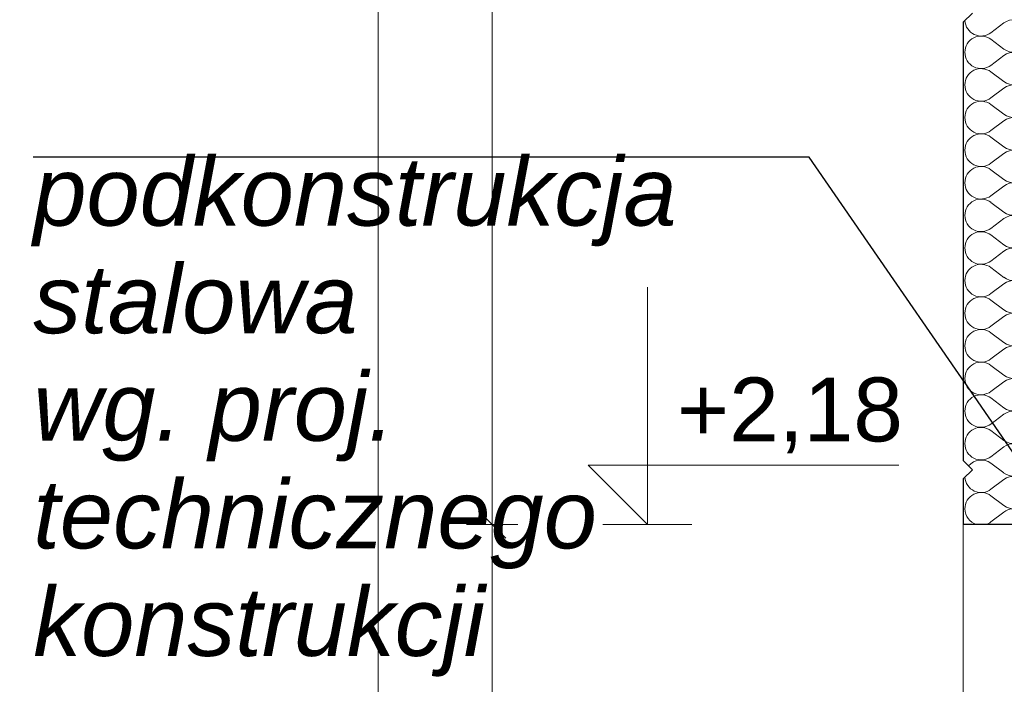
# Model space of a CAD drawing. Header units: millimetres. Extents: x -12989 to 381814, y -50461 to 30884.
# Tile 14 of 111: x 361468 to 363625, y -44131 to -42675. Entities that reach past the tile are written whole.
import ezdxf

# ---------------------------------------------------------------- set-up
doc = ezdxf.new("R2010")
doc.units = ezdxf.units.MM
doc.header["$MEASUREMENT"] = 0
doc.linetypes.add('Wipeout_Contour', pattern=[1000, 0, -1000])
for name, color, linetype in [('Nowe_A__SCIANY', 7, 'Continuous'), ('Nowe_A_WYM', 7, 'Continuous'), ('Nowe_Drzwi Archicad', 7, 'Continuous')]:
    doc.layers.add(name, color=color, linetype=linetype)
doc.layers.add('Nowe_A__SCIANY_Nr_pióra__174', color=7, linetype='Continuous', lineweight=5, true_color=0x6a6a6a)
for name, color, linetype, lineweight in [('Nowe_A__SCIANY_Nr_pióra__27', 7, 'Continuous', 25), ('Nowe_A_OZN_ODNOSNIKI_Nr_pióra__6', 7, 'Continuous', 13), ('Nowe_A_OZN_ODNOSNIKI_Nr_pióra__85', 7, 'Continuous', 13), ('Nowe_A_WYM_Nr_pióra__1', 7, 'Continuous', 13), ('Nowe_A_WYM_Nr_pióra__45', 7, 'Continuous', 15), ('Nowe_A_WYM_Nr_pióra__85', 7, 'Continuous', 13), ('Nowe_Drzwi Archicad_Nr_pióra__87', 7, 'Continuous', 13)]:
    doc.layers.add(name, color=color, linetype=linetype, lineweight=lineweight)
doc.styles.add('STYL_AUTOMATYCZNY_4', font='arial.ttf')
doc.styles.add('STYL_AUTOMATYCZNY_7', font='arial.ttf')
doc.dimstyles.new('STYL_AUTOMATYCZNY__2', dxfattribs={"dimtxt": 139.999998, "dimasz": 57, "dimexe": 0.18, "dimexo": 0.0625, "dimgap": 0, "dimtad": 1, "dimdec": 0, "dimlfac": 0.1, "dimzin": 0, "dimdsep": 46, "dimtxsty": 'STYL_AUTOMATYCZNY_4', "dimblk": 'ARROWHEAD_6', "dimblk1": 'ARROWHEAD_6', "dimblk2": 'ARROWHEAD_6', "dimcen": 0.09, "dimse1": 1, "dimse2": 1, "dimclrd": 7, "dimclre": 7, "dimclrt": 7, "dimadec": 0, "dimazin": 0, "dimtfac": 1, "dimtdec": 4, "dimtmove": 0, "dimatfit": 3, "dimfxl": 0, "dimtolj": 1, "dimtzin": 0, "dimarcsym": 0})
doc.dimstyles.new('STYL_AUTOMATYCZNY__3', dxfattribs={"dimtxt": 0.18, "dimasz": 91.2, "dimexe": 0.18, "dimexo": 0.0625, "dimgap": 0, "dimtad": 0, "dimtih": 1, "dimtoh": 1, "dimdec": 4, "dimzin": 0, "dimdsep": 46, "dimcen": 0.09, "dimadec": 0, "dimazin": 0, "dimtfac": 1, "dimtdec": 4, "dimtmove": 0, "dimatfit": 3, "dimldrblk": 'ARROWHEAD_5', "dimfxl": 0, "dimtolj": 1, "dimtzin": 0, "dimarcsym": 0})

# ---------------------------------------------------------------- blocks, each defined once
blk = doc.blocks.new('*X9', base_point=(363535.4, -45960.6))
at = {"layer": 'Nowe_A__SCIANY_Nr_pióra__174', "color": 251, "linetype": 'Continuous', "lineweight": 5, "true_color": 0x6a6a6a}
for p, q in [((363624.7, -42682), (363596.1, -42703.4)), ((363624.7, -42739.2), (363596.1, -42717.7)), ((363624.7, -42753.4), (363596.1, -42774.9)), ((363624.7, -42810.6), (363596.1, -42789.2)), ((363624.7, -42824.9), (363596.1, -42846.3)), ((363624.7, -42882), (363596.1, -42860.6)), ((363624.7, -42896.3), (363596.1, -42917.7)), ((363624.7, -42953.4), (363596.1, -42932)), ((363624.7, -42967.7), (363596.1, -42989.2)), ((363624.7, -43024.9), (363596.1, -43003.4)), ((363624.7, -43039.2), (363596.1, -43060.6)), ((363624.7, -43096.3), (363596.1, -43074.9)), ((363624.7, -43110.6), (363596.1, -43132)), ((363624.7, -43167.7), (363596.1, -43146.3)), ((363624.7, -43182), (363596.1, -43203.4)), ((363624.7, -43239.2), (363596.1, -43217.7)), ((363624.7, -43253.4), (363596.1, -43274.9)), ((363624.7, -43310.6), (363596.1, -43289.2)), ((363624.7, -43324.9), (363596.1, -43346.3)), ((363624.7, -43382), (363596.1, -43360.6)), ((363624.7, -43396.3), (363596.1, -43417.7)), ((363624.7, -43453.4), (363596.1, -43432)), ((363624.7, -43467.7), (363596.1, -43489.2)), ((363624.7, -43524.9), (363596.1, -43503.4)), ((363624.7, -43539.2), (363596.1, -43560.6)), ((363624.7, -43596.3), (363596.1, -43574.9)), ((363624.7, -43610.6), (363596.1, -43632)), ((363624.7, -43667.7), (363596.1, -43646.3)), ((363624.7, -43682), (363596.1, -43703.4)), ((363624.7, -43739.2), (363596.1, -43717.7)), ((363624.7, -43753.4), (363596.1, -43774.9))]:
    blk.add_line(p, q, dxfattribs=at)
for centre, start, end in [((363574.7, -42674.9), 183.3422, 306.8699), ((363646.1, -42710.6), 233.1301, 126.8699), ((363574.7, -42746.3), 53.1301, 180), ((363574.7, -42746.3), 180, 306.8699), ((363646.1, -42782), 233.1301, 126.8699), ((363574.7, -42817.7), 53.1301, 180), ((363574.7, -42817.7), 180, 306.8699), ((363646.1, -42853.4), 233.1301, 126.8699), ((363574.7, -42889.2), 53.1301, 180), ((363574.7, -42889.2), 180, 306.8699), ((363646.1, -42924.9), 233.1301, 126.8699), ((363574.7, -42960.6), 53.1301, 180), ((363574.7, -42960.6), 180, 306.8699), ((363646.1, -42996.3), 233.1301, 126.8699), ((363574.7, -43032), 53.1301, 180), ((363574.7, -43032), 180, 306.8699), ((363646.1, -43067.7), 233.1301, 126.8699), ((363574.7, -43103.4), 53.1301, 180), ((363574.7, -43103.4), 180, 306.8699), ((363646.1, -43139.2), 233.1301, 126.8699), ((363574.7, -43174.9), 53.1301, 180), ((363574.7, -43174.9), 180, 306.8699), ((363646.1, -43210.6), 233.1301, 126.8699), ((363574.7, -43246.3), 53.1301, 180), ((363574.7, -43246.3), 180, 306.8699), ((363646.1, -43282), 233.1301, 126.8699), ((363574.7, -43317.7), 53.1301, 180), ((363574.7, -43317.7), 180, 306.8699), ((363646.1, -43353.4), 233.1301, 126.8699), ((363574.7, -43389.2), 53.1301, 180), ((363574.7, -43389.2), 180, 306.8699), ((363646.1, -43424.9), 233.1301, 126.8699), ((363574.7, -43460.6), 53.1301, 180), ((363574.7, -43460.6), 180, 306.8699), ((363646.1, -43496.3), 233.1301, 126.8699), ((363574.7, -43532), 53.1301, 180), ((363574.7, -43532), 180, 306.8699), ((363646.1, -43567.7), 233.1301, 126.8699), ((363574.7, -43603.4), 53.1301, 180), ((363574.7, -43603.4), 180, 306.8699), ((363646.1, -43639.2), 351.2832, 126.8699), ((363574.7, -43674.9), 53.1301, 140.6813), ((363574.7, -43674.9), 183.3422, 306.8699), ((363646.1, -43639.2), 233.1301, 312.5684), ((363646.1, -43710.6), 233.1301, 126.8699), ((363574.7, -43746.3), 53.1301, 180), ((363574.7, -43746.3), 180, 253.7398), ((363646.1, -43782), 2.2924, 126.8699), ((363574.7, -43746.3), 286.2602, 306.8699)]:
    blk.add_arc(centre, 35.7, start, end, dxfattribs=at)
blk = doc.blocks.new('ElemPrzekroju_1_1', base_point=(363535.4, -45960.6))
at = {"color": 254, "linetype": 'Wipeout_Contour', "lineweight": 0, "ltscale": 10259356.83937414}
blk.add_wipeout([(363535.4, -43780.6), (363535.4, -44640.6), (363555.4, -44660.6), (363535.4, -44680.6), (363535.4, -45640.6), (363555.4, -45660.6), (363665.4, -45660.6), (363685.4, -45640.6), (363685.4, -45087.6), (363685.3, -45087.6), (363675.4, -45087.6), (363675.4, -45033.6), (363685.4, -45033.6), (363685.4, -44987.6), (363675.4, -44987.6), (363675.4, -44970.6), (363630.4, -44970.6), (363623.3, -44967.7), (363620.4, -44960.6), (363623.3, -44953.5), (363630.4, -44950.6), (363675.4, -44950.6), (363675.4, -44933.6), (363685.4, -44933.6), (363685.4, -44680.6), (363665.4, -44660.6), (363685.4, -44640.6), (363685.4, -43780.6)], dxfattribs=at).dxf.layer = 'Nowe_A__SCIANY'
at = {"color": 254, "linetype": 'Wipeout_Contour', "lineweight": 0, "ltscale": 10249256.41811117}
blk.add_wipeout([(363685.4, -40640.6), (363685.4, -40064.8), (363535.4, -40104.9), (363535.4, -40640.6), (363555.4, -40660.6), (363535.4, -40680.6), (363535.4, -41640.6), (363555.4, -41660.6), (363535.4, -41680.6), (363535.4, -42640.6), (363555.4, -42660.6), (363535.4, -42680.6), (363535.4, -43640.6), (363555.4, -43660.6), (363535.4, -43680.6), (363535.4, -43780.6), (363685.4, -43780.6), (363685.4, -43680.6), (363665.4, -43660.6), (363685.4, -43640.6), (363685.4, -42680.6), (363665.4, -42660.6), (363685.4, -42640.6), (363685.4, -41680.6), (363665.4, -41660.6), (363685.4, -41640.6), (363685.4, -40680.6), (363665.4, -40660.6)], dxfattribs=at).dxf.layer = 'Nowe_A__SCIANY'
at = {"layer": 'Nowe_A__SCIANY_Nr_pióra__27', "color": 7, "linetype": 'Continuous', "lineweight": 25}
for p, q in [((363555.4, -42660.6), (363535.4, -42680.6)), ((363535.4, -42680.6), (363535.4, -43640.6)), ((363535.4, -43640.6), (363555.4, -43660.6)), ((363555.4, -43660.6), (363535.4, -43680.6)), ((363535.4, -43680.6), (363535.4, -43780.6)), ((363685.4, -43780.6), (363535.4, -43780.6))]:
    blk.add_line(p, q, dxfattribs=at)
at = {"layer": 'Nowe_A__SCIANY', "lineweight": 0}
blk.add_blockref('*X9', (363535.4, -45960.6), dxfattribs=at)
blk = doc.blocks.new('ElemPrzekroju_6_1', base_point=(363535.4, -45960.6))
at = {"layer": 'Nowe_Drzwi Archicad_Nr_pióra__87', "color": 7, "linetype": 'Continuous', "lineweight": 13}
blk.add_line((363535.4, -44640.6), (363535.4, -43780.6), dxfattribs=at)
blk = doc.blocks.new('Wymiary_2_1', base_point=(362843.4, -43780.6))
at = {"layer": 'Nowe_A_WYM_Nr_pióra__45', "color": 7, "linetype": 'Continuous', "lineweight": 15}
for p, q in [((362843.4, -43780.6), (362843.4, -43260.6)), ((362843.4, -43780.6), (362713.4, -43650.6)), ((362713.4, -43650.6), (362843.4, -43650.6)), ((362843.4, -43650.6), (363394.3, -43650.6))]:
    blk.add_line(p, q, dxfattribs=at)
at = {"layer": 'Nowe_A_WYM_Nr_pióra__85', "color": 7, "linetype": 'Continuous', "lineweight": 13}
for q in [(362745.9, -43780.6), (362940.9, -43780.6)]:
    blk.add_line((362843.4, -43780.6), q, dxfattribs=at)
at = {"layer": 'Nowe_A_WYM_Nr_pióra__1', "color": 7, "lineweight": 13, "insert": (362908.4, -43624.6), "char_height": 140, "attachment_point": 7, "style": 'STYL_AUTOMATYCZNY_4'}
blk.add_mtext('\\A1;{\\pql;\\fArial|b0|i0|c238|p0;\\W1.000000;+2,18}', dxfattribs=at)
blk = doc.blocks.new('*D186', base_point=(363535.4, -45960.6))
at = {"layer": 'Nowe_A_WYM_Nr_pióra__45', "color": 7, "linetype": 'Continuous', "lineweight": 15}
for p, q in [((362473.3, -43750.6), (362533.3, -43810.6)), ((362473.3, -45950.6), (362533.3, -46010.6))]:
    blk.add_line(p, q, dxfattribs=at)
at = {"layer": 'Nowe_A_WYM_Nr_pióra__85', "color": 7, "linetype": 'Continuous', "lineweight": 13}
for p, q in [((362559.5, -43780.6), (362447, -43780.6)), ((362503.3, -45980.6), (362503.3, -43780.6)), ((362559.5, -45980.6), (362447, -45980.6)), ((362503.3, -46025.6), (362503.3, -45980.6))]:
    blk.add_line(p, q, dxfattribs=at)
at = {"layer": 'Nowe_A_WYM_Nr_pióra__1', "color": 7, "lineweight": 13, "insert": (362475.3, -45040.8), "char_height": 140, "attachment_point": 7, "rotation": 90, "style": 'STYL_AUTOMATYCZNY_4'}
blk.add_mtext('\\A1;{\\pql;\\fArial|b0|i0|c238|p0;\\W1.000000;220}', dxfattribs=at)
blk = doc.blocks.new('ARROWHEAD_6')
at = {"color": 0, "linetype": 'Continuous', "lineweight": 0}
for p, q in [((-0.5, -0.5), (0.5, 0.5)), ((0, 0), (-1, 0))]:
    blk.add_line(p, q, dxfattribs=at)
blk = doc.blocks.new('*D187', base_point=(363535.4, -45960.6))
at = {"layer": 'Nowe_A_WYM_Nr_pióra__45', "color": 7, "linetype": 'Continuous', "lineweight": 15}
for p, q in [((362533.3, -39918.3), (362473.3, -39858.3)), ((362473.3, -43750.6), (362533.3, -43810.6))]:
    blk.add_line(p, q, dxfattribs=at)
at = {"layer": 'Nowe_A_WYM_Nr_pióra__85', "color": 7, "linetype": 'Continuous', "lineweight": 13}
for p, q in [((362503.3, -39888.3), (362503.3, -39843.3)), ((362559.5, -39888.3), (362447, -39888.3)), ((362503.3, -43780.6), (362503.3, -39888.3)), ((362559.5, -43780.6), (362447, -43780.6))]:
    blk.add_line(p, q, dxfattribs=at)
at = {"layer": 'Nowe_A_WYM_Nr_pióra__1', "color": 7, "lineweight": 13, "insert": (362475.3, -41994.6), "char_height": 140, "attachment_point": 7, "rotation": 90, "style": 'STYL_AUTOMATYCZNY_4'}
blk.add_mtext('\\A1;{\\pql;\\fArial|b0|i0|c238|p0;\\W1.000000;389}', dxfattribs=at)
blk = doc.blocks.new('*D198', base_point=(363535.4, -45960.6))
at = {"layer": 'Nowe_A_WYM_Nr_pióra__45', "color": 7, "linetype": 'Continuous', "lineweight": 15}
for p, q in [((362283.3, -37900.7), (362223.3, -37840.7)), ((362223.3, -45950.6), (362283.3, -46010.6))]:
    blk.add_line(p, q, dxfattribs=at)
at = {"layer": 'Nowe_A_WYM_Nr_pióra__85', "color": 7, "linetype": 'Continuous', "lineweight": 13}
for p, q in [((362253.3, -37870.7), (362253.3, -37825.7)), ((362309.5, -37870.7), (362197, -37870.7)), ((362253.3, -45980.6), (362253.3, -37870.7)), ((362309.5, -45980.6), (362197, -45980.6)), ((362253.3, -46025.6), (362253.3, -45980.6))]:
    blk.add_line(p, q, dxfattribs=at)
at = {"layer": 'Nowe_A_WYM_Nr_pióra__1', "color": 7, "lineweight": 13, "insert": (362225.3, -42078.7), "char_height": 140, "attachment_point": 7, "rotation": 90, "style": 'STYL_AUTOMATYCZNY_4'}
blk.add_mtext('\\A1;{\\pql;\\fArial|b0|i0|c238|p0;\\W1.000000;811}', dxfattribs=at)
blk = doc.blocks.new('ARROWHEAD_5')
at = {"linetype": 'Continuous', "lineweight": 0}
blk.add_hatch(color=0, dxfattribs=at).paths.add_polyline_path([(-1, 0.2679), (0, 0), (-1, -0.2679)])
at = {"color": 0, "linetype": 'Continuous', "lineweight": 0}
blk.add_line((0, 0), (-1, 0), dxfattribs=at)

msp = doc.modelspace()

# ---------------------------------------------------------------- block references
at = {"layer": 'Nowe_A__SCIANY', "lineweight": 0}
msp.add_blockref('ElemPrzekroju_1_1', (363535.4, -45960.6), dxfattribs=at)
at = {"layer": 'Nowe_A_WYM', "color": 7, "linetype": 'Continuous', "lineweight": 13}
msp.add_blockref('Wymiary_2_1', (362843.4, -43780.6), dxfattribs=at)

# ---------------------------------------------------------------- texts
at = {"layer": 'Nowe_A_OZN_ODNOSNIKI_Nr_pióra__6', "color": 7, "linetype": 'Continuous', "lineweight": 13, "insert": (361498, -42976), "char_height": 150, "width": 1595.875, "attachment_point": 1, "line_spacing_factor": 0.942235, "style": 'STYL_AUTOMATYCZNY_7'}
msp.add_mtext('\\A1;{\\pql;\\fArial|b0|i1|c238|p0;\\W1.000000;pod\\fArial|b0|i1|c238|p0;\\W1.000000;konstrukcja stalowa\\P\\pql;\\fArial|b0|i1|c238|p0;\\W1.000000;wg. proj. technicznego konstrukcji}', dxfattribs=at)

# ---------------------------------------------------------------- next in the draw order: block references
at = {"layer": 'Nowe_Drzwi Archicad', "lineweight": 0}
msp.add_blockref('ElemPrzekroju_6_1', (363535.4, -45960.6), dxfattribs=at)

# ---------------------------------------------------------------- next in the draw order: leaders
at = {"layer": 'Nowe_A_OZN_ODNOSNIKI_Nr_pióra__85', "color": 7, "linetype": 'Continuous', "lineweight": 13, "annotation_type": 0, "has_hookline": 1, "hookline_direction": 1, "text_width": 1410.6}
msp.add_leader([(363727, -43742.9), (363198.2, -42976), (361498, -42976)], dimstyle='STYL_AUTOMATYCZNY__3', dxfattribs=at)

# ---------------------------------------------------------------- next in the draw order: dimensions: what is measured, and where the dimension line sits
at = {"layer": 'Nowe_A_WYM', "color": 7, "linetype": 'Continuous', "lineweight": 13}
for base, p1, p2, picture, middle in [((362253.3, -37870.7), (363585.4, -45980.6), (371035.4, -37870.7), '*D198', (362155.3, -41918.9)), ((362503.3, -39888.3), (363535.4, -43780.6), (363505.4, -39888.3), '*D187', (362405.3, -41834.8)), ((362503.3, -43780.6), (363585.4, -45980.6), (363535.4, -43780.6), '*D186', (362405.3, -44880.9))]:
    dim = msp.add_linear_dim(base=base, p1=p1, p2=p2, angle=90, dimstyle='STYL_AUTOMATYCZNY__2', dxfattribs=at)
    dim.commit()
    dim.dimension.update_dxf_attribs({"geometry": picture, "text_midpoint": middle, "dimtype": 160, "text_rotation": 90})

doc.saveas('drawing.dxf')
